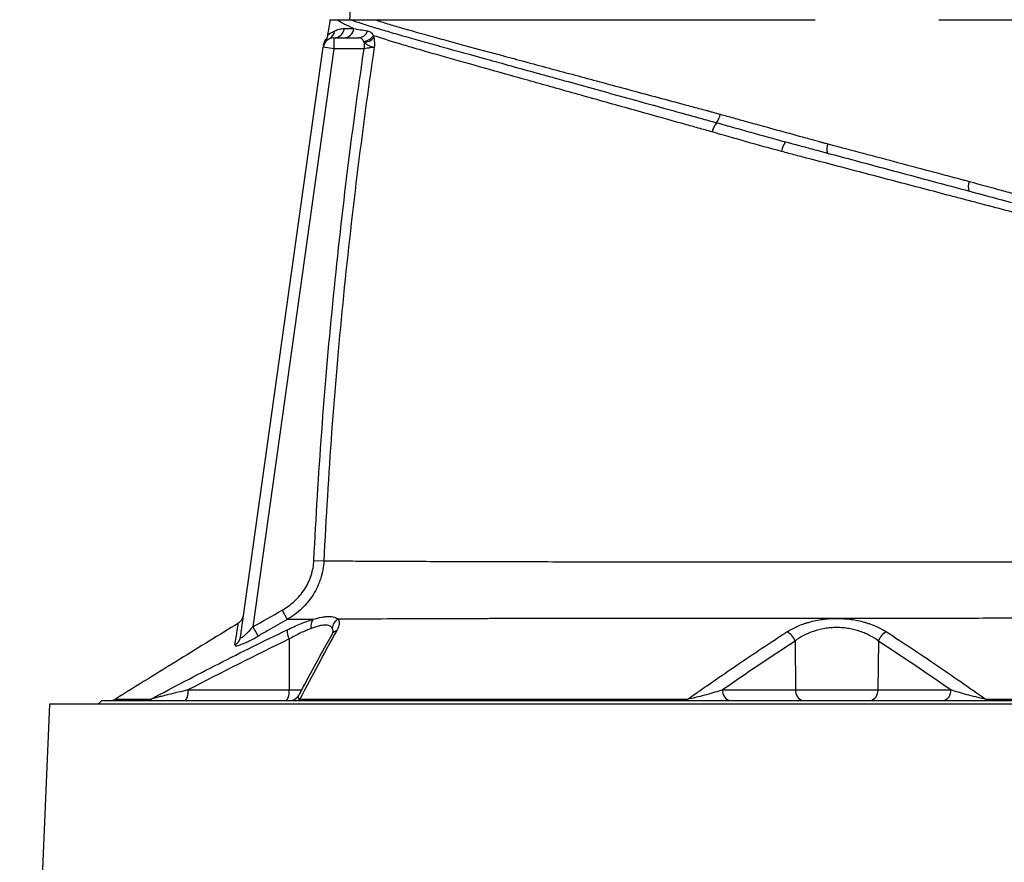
# Model space of a CAD drawing. Header units: millimetres. Extents: x 1756 to 3778, y 764 to 5009.
# Tile 10 of 12: x 2465 to 3009, y 3948 to 4413. Entities that reach past the tile are written whole.
import ezdxf

# ---------------------------------------------------------------- set-up
doc = ezdxf.new("R2010")
doc.units = ezdxf.units.MM
doc.header["$LTSCALE"] = 2

msp = doc.modelspace()

# ---------------------------------------------------------------- linework, layer by layer
at = {"color": 7, "linetype": 'Continuous', "lineweight": 25}
for p, q in [((2635.73, 4402.26), (2635.52, 4402.19)), ((2638.44, 4402.91), (2638.44, 4396.91)), ((2638.44, 4402.91), (2651.92, 4402.91)), ((2586.71, 4071.93), (2632.5, 4397.75)), ((2638.44, 4396.91), (2593.58, 4077.66)), ((2632.5, 4397.75), (2632.5, 4397.72)), ((2638.44, 4396.91), (2632.5, 4397.75)), ((2655.1, 4396.91), (2638.44, 4396.91)), ((2655.1, 4400.36), (2655.1, 4396.91)), ((2886.57, 4345.83), (2887.25, 4345.65)), ((2910.03, 4344.69), (2911.38, 4344.34)), ((2627.37, 4114.38), (2632.85, 4114.12)), ((2609.73, 4086.86), (2612.63, 4081.74)), ((2593.58, 4077.66), (2596.5, 4072.55)), ((2613.76, 4070.99), (2613.63, 4042.81)), ((2893.19, 4069.82), (2893.53, 4042.81)), ((2939.26, 4069.81), (2938.93, 4042.81)), ((2557.78, 4042.81), (2613.63, 4042.81)), ((2853.17, 4042.81), (2893.53, 4042.81)), ((2893.53, 4042.81), (2938.93, 4042.81)), ((2938.93, 4042.81), (2979.23, 4042.81)), ((2510.23, 4036.91), (2508.23, 4034.91)), ((2510.23, 4036.91), (3322.23, 4036.91)), ((2481.21, 4034.91), (2464.79, 3644.79)), ((3351.24, 4034.91), (2481.21, 4034.91))]:
    msp.add_line(p, q, dxfattribs=at)
at = {"color": 8, "linetype": 'Continuous', "lineweight": 25}
msp.add_line((2613.63, 4042.81), (2620.61, 4042.81), dxfattribs=at)
at = {"color": 7, "linetype": 'Continuous', "lineweight": 25, "flags": 128}
for points in [[(2833.32, 4036.91), (2833.4, 4036.92), (2833.48, 4036.97), (2833.56, 4037.03), (2833.65, 4037.12), (2833.72, 4037.24), (2833.8, 4037.39), (2833.88, 4037.56), (2833.95, 4037.75)], [(2999.14, 4036.91), (2999.06, 4036.92), (2998.98, 4036.96), (2998.9, 4037.03), (2998.82, 4037.12), (2998.74, 4037.24), (2998.66, 4037.38), (2998.59, 4037.55), (2998.51, 4037.74)]]:
    msp.add_lwpolyline(points, dxfattribs=at)
at = {"color": 7, "linetype": 'Continuous', "lineweight": 25}
for centre, radius, start, end in [((2633.07, 4407.48), 5.85, 297.0319, 352.4081), ((2638.37, 4408.79), 5.87, 270.7467, 352.5319), ((2643.67, 4408.71), 5.8, 271.2285, 353.3969), ((2651.77, 4408.41), 5.5, 271.5761, 342.0995), ((2638.44, 4396.91), 6, 90, 172), ((2638.66, 4398.44), 6, 143.4245, 172.0003), ((2654.08, 4408.42), 7.55, 275.9628, 325.0619), ((2654.56, 4408.28), 7.94, 273.8709, 318.3867), ((2839.01, 4363.67), 13.24, 324.8542, 347.0425), ((2859.04, 4348.38), 11.97, 140.1853, 167.5271), ((2897.66, 4338.36), 12.04, 143.8257, 171.4593), ((2918.46, 4341.36), 7.68, 157.1779, 195.7695), ((2996.69, 4320.51), 7.78, 156.8322, 196.306), ((2582.47, 4084.86), 6, 301.6568, 351.9998), ((2631.54, 4078.27), 5.83, 142.4843, 194.544), ((2643.6, 4076.45), 6.14, 117.5599, 176.0945), ((2622.48, 4075.85), 9.99, 179.1275, 209.1429), ((2885.27, 4067.3), 8.32, 17.6328, 65.6078), ((2947.19, 4067.28), 8.32, 114.3492, 162.3403), ((2580.95, 4072.76), 5.82, 298.7347, 351.8268), ((2550.94, 4041.45), 6.97, 319.2953, 11.1942), ((2606.8, 4041.45), 6.97, 319.2953, 11.1942), ((2858.45, 4042.13), 5.32, 172.6999, 258.7745), ((2898.8, 4042.13), 5.32, 172.6999, 258.7745), ((2933.65, 4042.13), 5.32, 281.2255, 7.3001), ((2973.95, 4042.13), 5.32, 281.2255, 7.3001), ((2514.52, 4042.91), 6, 270.0004, 301.6739), ((2534.4, 4042.41), 5.5, 270.0996, 302.9805), ((2613.77, 4042.91), 6, 270.0024, 332.7637), ((2617.25, 4040.57), 3.66, 270.8451, 310.1009)]:
    msp.add_arc(centre, radius, start, end, dxfattribs=at)
at = {"color": 8, "linetype": 'Continuous', "lineweight": 25}
msp.add_arc((2641.55, 4071.14), 4.82, 108.0932, 149.8682, dxfattribs=at)
at = {"color": 7, "linetype": 'Continuous', "lineweight": 25}
for points, knots in [([(2655.4, 4472.91), (2655.23, 4472.91), (2655.08, 4472.85), (2654.81, 4472.68), (2654.69, 4472.56), (2654.37, 4472.2), (2654.21, 4471.92), (2653.76, 4471.07), (2653.54, 4470.47), (2653.14, 4469.25), (2652.96, 4468.64), (2652.64, 4467.4), (2652.5, 4466.78), (2652.09, 4464.91), (2651.86, 4463.66), (2651.42, 4461.15), (2651.23, 4459.88), (2650.68, 4456.09), (2650.36, 4453.56), (2649.79, 4448.5), (2649.53, 4445.96), (2648.81, 4438.35), (2648.41, 4433.27), (2647.68, 4423.09), (2647.35, 4418), (2647.06, 4412.91)], [0, 0, 0, 0, 0.007813, 0.007813, 0.015625, 0.015625, 0.03125, 0.03125, 0.0625, 0.0625, 0.09375, 0.09375, 0.125, 0.125, 0.1875, 0.1875, 0.25, 0.25, 0.375, 0.375, 0.5, 0.5, 0.75, 0.75, 1, 1, 1, 1]), ([(2636.23, 4412.91), (2636, 4411.52), (2635.56, 4408.72), (2635.12, 4405.93), (2634.9, 4404.53)], [0, 0, 0, 0, 0.50001, 1, 1, 1, 1]), ([(2636.24, 4412.91), (2636.25, 4412.91), (2636.26, 4412.91), (2636.31, 4412.91), (2636.38, 4412.91), (2636.47, 4412.91), (2636.58, 4412.91), (2636.71, 4412.91), (2636.86, 4412.91), (2637.03, 4412.91), (2637.21, 4412.91), (2637.42, 4412.91), (2637.65, 4412.91), (2637.9, 4412.91), (2638.16, 4412.91), (2638.45, 4412.91), (2638.76, 4412.91), (2639.08, 4412.91), (2639.43, 4412.91), (2639.79, 4412.91), (2640.05, 4412.91), (2640.18, 4412.91)], [0, 0, 0, 0, 0.052847, 0.105648, 0.158408, 0.211131, 0.263819, 0.316478, 0.36911, 0.421719, 0.47431, 0.526885, 0.579449, 0.632005, 0.684557, 0.737109, 0.789665, 0.842228, 0.894803, 0.947392, 1, 1, 1, 1]), ([(2640.2, 4412.91), (2640.3, 4412.91), (2640.51, 4412.91), (2640.84, 4412.91), (2641.19, 4412.91), (2641.56, 4412.91), (2641.95, 4412.91), (2642.36, 4412.91), (2642.79, 4412.91), (2643.34, 4412.91), (2644.02, 4412.91), (2644.86, 4412.91), (2645.75, 4412.91), (2646.66, 4412.91), (2647.31, 4412.91), (2647.63, 4412.91)], [0, 0, 0, 0, 0.062765, 0.125378, 0.187847, 0.25018, 0.312384, 0.374468, 0.436439, 0.498304, 0.604243, 0.707335, 0.807625, 0.905162, 1, 1, 1, 1]), ([(2649.44, 4408.05), (2647.41, 4408.87), (2645.63, 4409.66), (2643.31, 4410.85), (2642.59, 4411.25), (2641.3, 4412.06), (2640.72, 4412.47), (2640.2, 4412.9)], [0, 0, 0, 0, 0.5, 0.5, 0.75, 0.75, 1, 1, 1, 1]), ([(2647.63, 4412.91), (2649.34, 4412.3), (2651.23, 4411.66), (2655.38, 4410.31), (2657.65, 4409.59), (2662.54, 4408.09), (2665.17, 4407.32), (2670.78, 4405.68), (2673.77, 4404.82), (2678.54, 4403.46), (2680.18, 4403), (2683.54, 4402.05), (2685.26, 4401.57), (2690.55, 4400.08), (2694.25, 4399.05), (2705.76, 4395.84), (2713.99, 4393.56), (2731.54, 4388.72), (2740.85, 4386.15), (2753.18, 4382.75), (2755.68, 4382.06), (2760.74, 4380.66), (2763.31, 4379.95), (2771.06, 4377.81), (2776.32, 4376.36), (2787.03, 4373.4), (2792.48, 4371.89), (2803.56, 4368.83), (2809.2, 4367.27), (2820.6, 4364.12), (2826.36, 4362.53), (2835.1, 4360.11), (2838.02, 4359.31), (2843.91, 4357.68), (2846.87, 4356.87), (2849.84, 4356.04)], [0, 0, 0, 0, 0.0625, 0.0625, 0.125, 0.125, 0.1875, 0.1875, 0.25, 0.25, 0.28125, 0.28125, 0.3125, 0.3125, 0.375, 0.375, 0.5, 0.5, 0.625, 0.625, 0.65625, 0.65625, 0.6875, 0.6875, 0.75, 0.75, 0.8125, 0.8125, 0.875, 0.875, 0.9375, 0.9375, 0.96875, 0.96875, 1, 1, 1, 1]), ([(2647.63, 4412.91), (2648.09, 4412.91), (2649.01, 4412.91), (2650.39, 4412.91), (2651.76, 4412.91), (2652.69, 4412.91), (2653.15, 4412.91)], [0, 0, 0, 0, 0.256856, 0.509136, 0.756848, 1, 1, 1, 1]), ([(2653.15, 4412.91), (2653.5, 4412.91), (2654.59, 4412.91), (2656.46, 4412.91), (2658.81, 4412.91), (2660.43, 4412.91), (2661.25, 4412.91)], [0, 0, 0, 0, 0.134391, 0.418341, 0.706868, 1, 1, 1, 1]), ([(2661.26, 4412.91), (2663.39, 4412.16), (2665.65, 4411.43), (2670.42, 4409.95), (2672.94, 4409.21), (2680.86, 4406.91), (2686.65, 4405.3), (2694.54, 4403.13), (2696.15, 4402.69), (2699.43, 4401.79), (2701.11, 4401.34), (2706.22, 4399.94), (2709.73, 4398.99), (2720.57, 4396.05), (2728.22, 4393.99), (2740.3, 4390.73), (2744.44, 4389.62), (2750.8, 4387.91), (2752.94, 4387.33), (2757.27, 4386.17), (2759.45, 4385.58), (2770.43, 4382.63), (2779.48, 4380.19), (2798.1, 4375.19), (2807.68, 4372.62), (2822.43, 4368.66), (2827.42, 4367.32), (2835, 4365.28), (2837.54, 4364.6), (2841.37, 4363.58), (2843.28, 4363.06), (2845.52, 4362.46), (2846.48, 4362.2), (2847.12, 4362.03), (2847.45, 4361.95), (2847.77, 4361.86)], [0, 0, 0, 0, 0.0625, 0.0625, 0.125, 0.125, 0.25, 0.25, 0.28125, 0.28125, 0.3125, 0.3125, 0.375, 0.375, 0.5, 0.5, 0.5625, 0.5625, 0.59375, 0.59375, 0.625, 0.625, 0.75, 0.75, 0.875, 0.875, 0.9375, 0.9375, 0.96875, 0.96875, 0.984375, 0.992187, 0.996094, 0.996094, 1, 1, 1, 1]), ([(2661.26, 4412.91), (2661.58, 4412.91), (2662.23, 4412.91), (2663.22, 4412.91), (2664.23, 4412.91), (2665.26, 4412.91), (2666.3, 4412.91), (2667.36, 4412.91), (2668.44, 4412.91), (2669.54, 4412.91), (2670.65, 4412.91), (2671.78, 4412.91), (2672.93, 4412.91), (2676.02, 4412.91), (2681.31, 4412.91), (2689.23, 4412.91), (2697.72, 4412.91), (2706.77, 4412.91), (2716.36, 4412.91), (2726.48, 4412.91), (2737.08, 4412.91), (2748.18, 4412.91), (2759.76, 4412.91), (2771.8, 4412.91), (2784.26, 4412.91), (2794.05, 4412.91), (2800.89, 4412.91), (2804.67, 4412.91), (2808.46, 4412.91), (2812.28, 4412.91), (2816.13, 4412.91), (2820, 4412.91), (2822.59, 4412.91), (2823.89, 4412.91)], [0, 0, 0, 0, 0.0102993, 0.0205958, 0.0308902, 0.0411832, 0.0514754, 0.0617677, 0.0720607, 0.0823551, 0.0926516, 0.1029509, 0.1132539, 0.123561, 0.1852491, 0.2469823, 0.3088885, 0.3707352, 0.4328642, 0.4950081, 0.5572516, 0.6195486, 0.6825026, 0.7453932, 0.808835, 0.8722821, 0.8905187, 0.9087516, 0.9269848, 0.9452223, 0.963468, 0.9817259, 1, 1, 1, 1]), ([(2823.89, 4412.91), (2824.44, 4412.91), (2825.53, 4412.91), (2827.17, 4412.91), (2828.82, 4412.91), (2830.48, 4412.91), (2832.13, 4412.91), (2833.8, 4412.91), (2835.47, 4412.91), (2837.14, 4412.91), (2838.82, 4412.91), (2840.5, 4412.91), (2845.08, 4412.91), (2852.61, 4412.91), (2863.22, 4412.91), (2873.94, 4412.91), (2882.24, 4412.91), (2888.02, 4412.91), (2891.3, 4412.91), (2894.58, 4412.91), (2897.85, 4412.91), (2901.11, 4412.91), (2903.28, 4412.91), (2904.36, 4412.91)], [0, 0, 0, 0, 0.021224, 0.042435, 0.063636, 0.084829, 0.106017, 0.127203, 0.148387, 0.169574, 0.190766, 0.211965, 0.233173, 0.363314, 0.493383, 0.625569, 0.757735, 0.798135, 0.838503, 0.878857, 0.919213, 0.959588, 1, 1, 1, 1]), ([(2972.64, 4412.91), (2973.5, 4412.91), (2975.21, 4412.91), (2977.77, 4412.91), (2980.32, 4412.91), (2982.87, 4412.91), (2985.42, 4412.91), (2987.96, 4412.91), (2990.49, 4412.91), (2993.03, 4412.91), (2995.55, 4412.91), (2998.08, 4412.91), (3000.59, 4412.91), (3003.11, 4412.91), (3010.23, 4412.91), (3021.85, 4412.91), (3037.76, 4412.91), (3053.33, 4412.91), (3068.56, 4412.91), (3083.36, 4412.91), (3097.71, 4412.91), (3111.56, 4412.91), (3124.87, 4412.91), (3137.59, 4412.91), (3149.7, 4412.91), (3161.14, 4412.91), (3169.33, 4412.91), (3174.72, 4412.91), (3177.6, 4412.91), (3180.42, 4412.91), (3183.18, 4412.91), (3185.87, 4412.91), (3188.5, 4412.91), (3190.2, 4412.91), (3191.06, 4412.91)], [0, 0, 0, 0, 0.009539, 0.019075, 0.02861, 0.038144, 0.047677, 0.057211, 0.066746, 0.076283, 0.085822, 0.095364, 0.104909, 0.114459, 0.124013, 0.186218, 0.248355, 0.310652, 0.373016, 0.435522, 0.497964, 0.560535, 0.623167, 0.685915, 0.748593, 0.811367, 0.874209, 0.892205, 0.910185, 0.928154, 0.946115, 0.964074, 0.982034, 1, 1, 1, 1]), ([(2638.87, 4406.71), (2639.6, 4407.08), (2640.41, 4407.41), (2642.19, 4407.87), (2643.15, 4408.02), (2644.19, 4408.02)], [0, 0, 0, 0, 0.5, 0.5, 1, 1, 1, 1]), ([(2657, 4406.72), (2657.32, 4406.66), (2657.63, 4406.58), (2658.23, 4406.32), (2658.51, 4406.15), (2659.05, 4405.73), (2659.3, 4405.48), (2659.79, 4404.87), (2660.03, 4404.51), (2660.27, 4404.09)], [0, 0, 0, 0, 0.25, 0.25, 0.5, 0.5, 0.75, 0.75, 1, 1, 1, 1]), ([(2634.93, 4404.67), (2634.93, 4404.51), (2634.92, 4403.91), (2634.58, 4402.98), (2634.24, 4402.22), (2634, 4401.91), (2633.99, 4401.9)], [0, 0, 0, 0, 0.158445, 0.602472, 0.987502, 1, 1, 1, 1]), ([(2654.87, 4400.91), (2654.69, 4401.25), (2654.51, 4401.56), (2654.13, 4402.08), (2653.92, 4402.29), (2653.43, 4402.62), (2653.16, 4402.73), (2652.57, 4402.88), (2652.26, 4402.91), (2651.92, 4402.91)], [0, 0, 0, 0, 0.25, 0.25, 0.5, 0.5, 0.75, 0.75, 1, 1, 1, 1]), ([(2847.35, 4350.96), (2844.8, 4351.68), (2842.27, 4352.38), (2837.21, 4353.79), (2834.7, 4354.49), (2827.2, 4356.59), (2822.26, 4357.97), (2807.63, 4362.06), (2798.1, 4364.73), (2779.52, 4369.93), (2770.46, 4372.47), (2759.44, 4375.55), (2757.25, 4376.16), (2752.91, 4377.37), (2750.77, 4377.97), (2744.41, 4379.75), (2740.28, 4380.9), (2728.17, 4384.29), (2720.5, 4386.45), (2705.97, 4390.54), (2699.11, 4392.49), (2691.06, 4394.8), (2689.48, 4395.26), (2686.38, 4396.16), (2684.86, 4396.6), (2681.88, 4397.47), (2680.42, 4397.9), (2677.58, 4398.74), (2676.18, 4399.15), (2669.4, 4401.18), (2664.55, 4402.67), (2660.27, 4404.09)], [0, 0, 0, 0, 0.03125, 0.03125, 0.0625, 0.0625, 0.125, 0.125, 0.25, 0.25, 0.375, 0.375, 0.40625, 0.40625, 0.4375, 0.4375, 0.5, 0.5, 0.625, 0.625, 0.75, 0.75, 0.78125, 0.78125, 0.8125, 0.8125, 0.84375, 0.84375, 0.875, 0.875, 1, 1, 1, 1]), ([(2660.5, 4403.01), (2660.63, 4402.22), (2660.72, 4401.38), (2660.78, 4400.04), (2660.78, 4399.58), (2660.77, 4398.89), (2660.77, 4398.65), (2660.75, 4398.18), (2660.73, 4397.94), (2660.71, 4397.7)], [0, 0, 0, 0, 0.5, 0.5, 0.75, 0.75, 0.875, 0.875, 1, 1, 1, 1]), ([(2627.37, 4114.38), (2628.5, 4138.03), (2629.95, 4161.65), (2633.42, 4208.85), (2635.46, 4232.43), (2640.1, 4279.54), (2642.71, 4303.06), (2648.49, 4350.04), (2651.66, 4373.49), (2655.1, 4396.91)], [0, 0, 0, 0, 0.25, 0.25, 0.5, 0.5, 0.75, 0.75, 1, 1, 1, 1]), ([(2632.6, 4398.45), (2632.61, 4398.54), (2632.65, 4398.82), (2632.71, 4399.26), (2632.71, 4399.22), (2632.71, 4399.2)], [0, 0, 0, 0, 0.215746, 0.737705, 1, 1, 1, 1]), ([(2660.71, 4397.7), (2657.24, 4374.2), (2654.05, 4350.66), (2648.23, 4303.51), (2645.6, 4279.9), (2640.94, 4232.62), (2638.9, 4208.94), (2635.42, 4161.56), (2633.98, 4137.85), (2632.85, 4114.12)], [0, 0, 0, 0, 0.25, 0.25, 0.5, 0.5, 0.75, 0.75, 1, 1, 1, 1]), ([(2655.1, 4400.36), (2655.54, 4399.95), (2656.02, 4399.57), (2657.07, 4398.92), (2657.62, 4398.66), (2658.68, 4398.24), (2659.17, 4398.08), (2659.83, 4397.89), (2660.04, 4397.84), (2660.41, 4397.76), (2660.57, 4397.72), (2660.71, 4397.7)], [0, 0, 0, 0, 0.25, 0.25, 0.5, 0.5, 0.75, 0.75, 0.875, 0.875, 1, 1, 1, 1]), ([(2660.71, 4397.7), (2660.45, 4397.67), (2660.12, 4397.62), (2659.34, 4397.51), (2658.88, 4397.45), (2658.15, 4397.34), (2657.89, 4397.31), (2657.36, 4397.23), (2657.09, 4397.19), (2656.25, 4397.07), (2655.68, 4396.99), (2655.1, 4396.91)], [0, 0, 0, 0, 0.25, 0.25, 0.5, 0.5, 0.625, 0.625, 0.75, 0.75, 1, 1, 1, 1]), ([(2851.92, 4360.7), (2854.32, 4360.03), (2856.72, 4359.36), (2861.56, 4358.02), (2863.99, 4357.35), (2871.28, 4355.35), (2876.13, 4354.02), (2885.83, 4351.36), (2890.68, 4350.02), (2897.94, 4348.02), (2900.36, 4347.36), (2903.99, 4346.36), (2905.2, 4346.02), (2907.01, 4345.52), (2907.61, 4345.36), (2908.52, 4345.11), (2908.82, 4345.03), (2909.43, 4344.86), (2909.73, 4344.77), (2910.03, 4344.69)], [0, 0, 0, 0, 0.125, 0.125, 0.25, 0.25, 0.5, 0.5, 0.75, 0.75, 0.875, 0.875, 0.9375, 0.9375, 0.96875, 0.96875, 0.984375, 0.984375, 1, 1, 1, 1]), ([(2849.84, 4356.04), (2852.97, 4355.17), (2856.11, 4354.29), (2862.42, 4352.53), (2865.59, 4351.64), (2875.12, 4348.97), (2881.51, 4347.19), (2887.94, 4345.46)], [0, 0, 0, 0, 0.25, 0.25, 0.5, 0.5, 1, 1, 1, 1]), ([(2885.75, 4340.15), (2879.25, 4341.85), (2872.81, 4343.68), (2860.02, 4347.34), (2853.66, 4349.18), (2847.35, 4350.96)], [0, 0, 0, 0, 0.5, 0.5, 1, 1, 1, 1]), ([(2887.94, 4345.46), (2890.51, 4344.78), (2893.07, 4344.09), (2898.21, 4342.71), (2900.79, 4342.02), (2908.5, 4339.96), (2913.63, 4338.58), (2928.98, 4334.47), (2939.17, 4331.74), (2959.46, 4326.3), (2969.56, 4323.6), (2984.64, 4319.56), (2989.65, 4318.21), (2999.65, 4315.53), (3004.59, 4314.21), (3019.24, 4310.28), (3028.77, 4307.73), (3047.52, 4302.71), (3056.74, 4300.24), (3074.84, 4295.39), (3083.73, 4293), (3101.18, 4288.33), (3109.74, 4286.03), (3118.12, 4283.79)], [0, 0, 0, 0, 0.03125, 0.03125, 0.0625, 0.0625, 0.125, 0.125, 0.25, 0.25, 0.375, 0.375, 0.4375, 0.4375, 0.5, 0.5, 0.625, 0.625, 0.75, 0.75, 0.875, 0.875, 1, 1, 1, 1]), ([(2911.38, 4344.34), (2924.41, 4340.89), (2937.44, 4337.43), (2956.98, 4332.24), (2963.49, 4330.51), (2973.26, 4327.91), (2978.15, 4326.61), (2983.84, 4325.1), (2986.29, 4324.45), (2987.91, 4324.01), (2988.73, 4323.79), (2989.54, 4323.57)], [0, 0, 0, 0, 0.5, 0.5, 0.75, 0.75, 0.875, 0.9375, 0.96875, 0.96875, 1, 1, 1, 1]), ([(3120.22, 4278.6), (3111.7, 4280.83), (3103, 4283.12), (3085.25, 4287.77), (3076.2, 4290.15), (3057.79, 4294.98), (3048.41, 4297.44), (3029.34, 4302.45), (3019.63, 4305), (3004.73, 4308.92), (2999.71, 4310.24), (2992.07, 4312.25), (2989.52, 4312.92), (2984.4, 4314.27), (2981.83, 4314.94), (2968.97, 4318.31), (2958.65, 4321.02), (2937.94, 4326.46), (2927.54, 4329.18), (2911.9, 4333.29), (2906.68, 4334.66), (2898.83, 4336.72), (2896.21, 4337.4), (2890.98, 4338.78), (2888.36, 4339.46), (2885.75, 4340.15)], [0, 0, 0, 0, 0.125, 0.125, 0.25, 0.25, 0.375, 0.375, 0.5, 0.5, 0.5625, 0.5625, 0.59375, 0.59375, 0.625, 0.625, 0.75, 0.75, 0.875, 0.875, 0.9375, 0.9375, 0.96875, 0.96875, 1, 1, 1, 1]), ([(2989.54, 4323.57), (2995.4, 4321.97), (3001.23, 4320.38), (3009.93, 4318.01), (3012.83, 4317.22), (3018.58, 4315.65), (3021.44, 4314.87), (3035.68, 4310.98), (3046.84, 4307.94), (3068.69, 4301.98), (3079.38, 4299.06), (3100.3, 4293.34), (3110.53, 4290.55), (3123.01, 4287.13), (3125.49, 4286.46), (3130.39, 4285.12), (3132.81, 4284.46), (3140, 4282.49), (3144.7, 4281.2), (3158.48, 4277.43), (3167.28, 4275.02), (3184.08, 4270.42), (3192.09, 4268.23), (3201.59, 4265.62), (3203.47, 4265.1), (3207.17, 4264.09), (3208.99, 4263.59), (3214.38, 4262.11), (3217.85, 4261.15), (3221.2, 4260.23)], [0, 0, 0, 0, 0.0625, 0.0625, 0.09375, 0.09375, 0.125, 0.125, 0.25, 0.25, 0.375, 0.375, 0.5, 0.5, 0.53125, 0.53125, 0.5625, 0.5625, 0.625, 0.625, 0.75, 0.75, 0.875, 0.875, 0.90625, 0.90625, 0.9375, 0.9375, 1, 1, 1, 1]), ([(2609.73, 4086.86), (2612.23, 4088.28), (2614.51, 4089.94), (2617.63, 4092.83), (2618.62, 4093.85), (2620.48, 4096.04), (2621.33, 4097.18), (2622.88, 4099.55), (2623.58, 4100.78), (2624.82, 4103.35), (2625.36, 4104.68), (2626.7, 4108.73), (2627.23, 4111.52), (2627.37, 4114.38)], [0, 0, 0, 0, 0.25, 0.25, 0.375, 0.375, 0.5, 0.5, 0.625, 0.625, 0.75, 0.75, 1, 1, 1, 1]), ([(2632.85, 4114.12), (2632.69, 4110.78), (2632.1, 4107.53), (2630.59, 4102.79), (2629.98, 4101.22), (2628.57, 4098.21), (2627.77, 4096.76), (2626, 4093.97), (2625.03, 4092.63), (2622.91, 4090.05), (2621.78, 4088.83), (2619.38, 4086.55), (2618.12, 4085.49), (2615.47, 4083.5), (2614.08, 4082.58), (2612.63, 4081.74)], [0, 0, 0, 0, 0.25, 0.25, 0.375, 0.375, 0.5, 0.5, 0.625, 0.625, 0.75, 0.75, 0.875, 0.875, 1, 1, 1, 1]), ([(2632.85, 4114.12), (2636.3, 4114.1), (2640.08, 4114.08), (2648.26, 4114.03), (2652.66, 4114.01), (2659.74, 4113.97), (2662.18, 4113.96), (2667.22, 4113.94), (2669.82, 4113.93), (2677.85, 4113.89), (2683.46, 4113.87), (2700.99, 4113.81), (2713.63, 4113.76), (2730.62, 4113.72), (2734.07, 4113.71), (2741.11, 4113.69), (2744.69, 4113.69), (2755.59, 4113.66), (2763.01, 4113.65), (2785.66, 4113.61), (2801.32, 4113.59), (2825.65, 4113.57), (2833.89, 4113.57), (2846.48, 4113.56), (2850.69, 4113.56), (2859.12, 4113.56), (2863.34, 4113.55), (2884.47, 4113.55), (2901.47, 4113.55), (2927.11, 4113.54), (2935.68, 4113.54), (2946.43, 4113.54), (2948.59, 4113.54), (2952.88, 4113.54), (2955.02, 4113.54), (2961.41, 4113.53), (2965.65, 4113.53), (2978.29, 4113.52), (2986.61, 4113.52), (2998.96, 4113.5), (3003.05, 4113.49), (3011.2, 4113.48), (3015.26, 4113.47), (3027.36, 4113.46), (3035.36, 4113.45), (3047.24, 4113.42), (3051.19, 4113.41), (3058.99, 4113.38), (3062.86, 4113.36), (3082.02, 4113.28), (3096.79, 4113.18), (3118.09, 4112.97), (3125.05, 4112.89), (3135.27, 4112.76), (3138.64, 4112.71), (3145.31, 4112.61), (3148.6, 4112.55), (3164.78, 4112.27), (3176.87, 4111.99), (3199.35, 4111.3), (3209.75, 4110.89), (3224.03, 4110.17), (3228.58, 4109.9), (3233.97, 4109.54), (3235.04, 4109.47), (3237.13, 4109.32), (3238.16, 4109.24), (3241.17, 4109.01), (3243.05, 4108.87), (3248.34, 4108.45), (3251.39, 4108.21), (3255.25, 4107.88), (3256.41, 4107.79), (3257.97, 4107.66), (3258.46, 4107.61), (3259.38, 4107.54), (3259.81, 4107.5), (3260.21, 4107.46)], [0, 0, 0, 0, 0.03125, 0.03125, 0.0625, 0.0625, 0.078125, 0.078125, 0.09375, 0.09375, 0.125, 0.125, 0.1875, 0.1875, 0.203125, 0.203125, 0.21875, 0.21875, 0.25, 0.25, 0.3125, 0.3125, 0.34375, 0.34375, 0.359375, 0.359375, 0.375, 0.375, 0.4375, 0.4375, 0.46875, 0.46875, 0.476563, 0.476563, 0.484375, 0.484375, 0.5, 0.5, 0.53125, 0.53125, 0.546875, 0.546875, 0.5625, 0.5625, 0.59375, 0.59375, 0.609375, 0.609375, 0.625, 0.625, 0.6875, 0.6875, 0.71875, 0.71875, 0.734375, 0.734375, 0.75, 0.75, 0.8125, 0.8125, 0.875, 0.875, 0.90625, 0.90625, 0.914063, 0.914063, 0.921875, 0.921875, 0.9375, 0.9375, 0.96875, 0.96875, 0.984375, 0.984375, 0.992188, 0.992188, 1, 1, 1, 1]), ([(2612.63, 4081.74), (2609.15, 4079.77), (2605.68, 4077.79), (2602.2, 4075.81), (2600.3, 4074.72), (2598.4, 4073.64), (2596.5, 4072.55)], [0, 0, 0, 0, 0.006000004, 0.006000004, 0.006000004, 0.009285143, 0.009285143, 0.009285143, 0.009285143]), ([(2612.5, 4076), (2613.77, 4076.62), (2615.04, 4077.2), (2617.54, 4078.31), (2618.76, 4078.84), (2621.18, 4079.82), (2622.36, 4080.27), (2624.68, 4081.11), (2625.82, 4081.49), (2626.91, 4081.83)], [0, 0, 0, 0, 0.25, 0.25, 0.5, 0.5, 0.75, 0.75, 1, 1, 1, 1]), ([(2626.91, 4081.83), (2624.28, 4081.81), (2621.78, 4081.8), (2617.01, 4081.77), (2614.76, 4081.76), (2612.63, 4081.74)], [0, 0, 0, 0, 0.5, 0.5, 1, 1, 1, 1]), ([(2626.91, 4081.83), (2628.61, 4082.3), (2630.19, 4082.7), (2632.37, 4083.11), (2633.06, 4083.22), (2634.4, 4083.37), (2635.03, 4083.41), (2636.79, 4083.42), (2637.82, 4083.28), (2639.11, 4082.88), (2639.51, 4082.72), (2640.2, 4082.34), (2640.5, 4082.13), (2640.76, 4081.89)], [0, 0, 0, 0, 0.25, 0.25, 0.375, 0.375, 0.5, 0.5, 0.75, 0.75, 0.875, 0.875, 1, 1, 1, 1]), ([(2640.76, 4081.89), (2641.03, 4081.55), (2641.21, 4081.16), (2641.36, 4080.49), (2641.39, 4080.26), (2641.41, 4079.77), (2641.4, 4079.52), (2641.23, 4078.21), (2640.79, 4077.03), (2640.06, 4075.72)], [0, 0, 0, 0, 0.25, 0.25, 0.375, 0.375, 0.5, 0.5, 1, 1, 1, 1]), ([(3192.53, 4081.97), (3183.69, 4082.02), (3174.33, 4082.06), (3159.51, 4082.13), (3154.43, 4082.15), (3144.09, 4082.19), (3138.83, 4082.21), (3122.78, 4082.27), (3111.73, 4082.3), (3088.92, 4082.36), (3077.17, 4082.38), (3062.05, 4082.4), (3059, 4082.4), (3052.86, 4082.4), (3049.78, 4082.4), (3040.5, 4082.4), (3034.26, 4082.4), (3021.72, 4082.39), (3015.4, 4082.39), (3002.66, 4082.38), (2996.24, 4082.37), (2983.3, 4082.35), (2976.78, 4082.34), (2963.62, 4082.34), (2956.98, 4082.34), (2943.58, 4082.33), (2936.88, 4082.33), (2923.53, 4082.33), (2916.87, 4082.33), (2896.94, 4082.33), (2883.7, 4082.34), (2863.93, 4082.33), (2857.35, 4082.33), (2847.51, 4082.33), (2844.23, 4082.33), (2837.68, 4082.32), (2834.41, 4082.32), (2818.21, 4082.32), (2805.57, 4082.31), (2780.93, 4082.28), (2768.93, 4082.27), (2751.4, 4082.24), (2745.64, 4082.23), (2737.12, 4082.21), (2734.3, 4082.2), (2728.74, 4082.19), (2725.99, 4082.19), (2712.44, 4082.16), (2702.15, 4082.13), (2682.65, 4082.07), (2673.44, 4082.03), (2662.62, 4081.99), (2660.49, 4081.98), (2656.31, 4081.96), (2654.25, 4081.96), (2648.24, 4081.93), (2644.41, 4081.91), (2640.76, 4081.89)], [0, 0, 0, 0, 0.0625, 0.0625, 0.09375, 0.09375, 0.125, 0.125, 0.1875, 0.1875, 0.25, 0.25, 0.265625, 0.265625, 0.28125, 0.28125, 0.3125, 0.3125, 0.34375, 0.34375, 0.375, 0.375, 0.40625, 0.40625, 0.4375, 0.4375, 0.46875, 0.46875, 0.5, 0.5, 0.5625, 0.5625, 0.59375, 0.59375, 0.609375, 0.609375, 0.625, 0.625, 0.6875, 0.6875, 0.75, 0.75, 0.78125, 0.78125, 0.796875, 0.796875, 0.8125, 0.8125, 0.875, 0.875, 0.9375, 0.9375, 0.953125, 0.953125, 0.96875, 0.96875, 1, 1, 1, 1]), ([(2888.7, 4074.88), (2889.56, 4075.43), (2890.46, 4075.96), (2892.35, 4076.97), (2893.34, 4077.45), (2895.39, 4078.36), (2896.45, 4078.79), (2898.11, 4079.38), (2898.68, 4079.57), (2899.83, 4079.93), (2900.41, 4080.11), (2903.38, 4080.94), (2905.84, 4081.45), (2909.71, 4081.97), (2911.03, 4082.1), (2913.65, 4082.28), (2916.28, 4082.36), (2918.91, 4082.27), (2921.54, 4082.09), (2922.86, 4081.96), (2926.7, 4081.43), (2929.15, 4080.91), (2932.09, 4080.09), (2932.67, 4079.92), (2933.82, 4079.55), (2934.39, 4079.36), (2936.05, 4078.76), (2937.12, 4078.33), (2940.18, 4076.97), (2942.05, 4075.97), (2943.76, 4074.86)], [0, 0, 0, 0, 0.0625, 0.0625, 0.125, 0.125, 0.1875, 0.1875, 0.21875, 0.21875, 0.25, 0.25, 0.375, 0.375, 0.4375, 0.4375, 0.5, 0.5625, 0.5625, 0.625, 0.625, 0.75, 0.75, 0.78125, 0.78125, 0.8125, 0.8125, 0.875, 0.875, 1, 1, 1, 1]), ([(2585.62, 4079.75), (2574.85, 4073.1), (2552.2, 4059.12), (2529.56, 4045.14), (2517.68, 4037.81)], [0, 0, 0, 0, 0.475368, 1, 1, 1, 1]), ([(2537.39, 4037.8), (2549.79, 4044.41), (2562.24, 4050.92), (2587.27, 4063.69), (2599.84, 4069.93), (2612.5, 4076)], [0, 0, 0, 0, 0.5, 0.5, 1, 1, 1, 1]), ([(2593.58, 4077.66), (2592.89, 4076.87), (2592.2, 4076.1), (2591.14, 4074.99), (2590.79, 4074.62), (2590.08, 4073.91), (2589.73, 4073.58), (2589.03, 4072.94), (2588.69, 4072.63), (2588.2, 4072.24), (2588.04, 4072.13), (2587.74, 4071.91), (2587.6, 4071.82), (2587.33, 4071.67), (2587.21, 4071.61), (2587.01, 4071.55), (2586.92, 4071.54), (2586.72, 4071.59), (2586.68, 4071.72), (2586.71, 4071.93)], [0, 0, 0, 0, 0.25, 0.25, 0.375, 0.375, 0.5, 0.5, 0.625, 0.625, 0.6875, 0.6875, 0.75, 0.75, 0.8125, 0.8125, 0.875, 0.875, 1, 1, 1, 1]), ([(2625.9, 4076.81), (2624.97, 4076.47), (2623.99, 4076.08), (2622.03, 4075.24), (2621.02, 4074.78), (2618.99, 4073.8), (2617.96, 4073.28), (2615.87, 4072.17), (2614.82, 4071.59), (2613.76, 4070.99)], [0, 0, 0, 0, 0.25, 0.25, 0.5, 0.5, 0.75, 0.75, 1, 1, 1, 1]), ([(2640.06, 4075.72), (2636.63, 4069.62), (2633.22, 4063.38), (2626.4, 4050.71), (2623, 4044.28), (2619.6, 4037.77)], [0, 0, 0, 0, 0.5, 0.5, 1, 1, 1, 1]), ([(2637.48, 4076.87), (2637.31, 4077.14), (2637.1, 4077.38), (2636.6, 4077.81), (2636.3, 4078), (2635.28, 4078.46), (2634.45, 4078.63), (2632.95, 4078.62), (2632.41, 4078.57), (2631.26, 4078.4), (2630.65, 4078.28), (2628.75, 4077.8), (2627.38, 4077.35), (2625.9, 4076.81)], [0, 0, 0, 0, 0.125, 0.125, 0.25, 0.25, 0.5, 0.5, 0.625, 0.625, 0.75, 0.75, 1, 1, 1, 1]), ([(2637.98, 4074.91), (2637.98, 4074.89), (2637.97, 4074.84), (2637.79, 4074.29), (2637.46, 4073.73), (2637.34, 4073.52)], [0, 0, 0, 0, 0.322741, 0.74592, 1, 1, 1, 1]), ([(2833.95, 4037.75), (2843, 4044.15), (2852.08, 4050.46), (2870.32, 4062.86), (2879.48, 4068.94), (2888.7, 4074.88)], [0, 0, 0, 0, 0.5, 0.5, 1, 1, 1, 1]), ([(2939.26, 4069.81), (2937.86, 4070.89), (2936.33, 4071.88), (2933.81, 4073.23), (2932.93, 4073.65), (2931.08, 4074.45), (2930.12, 4074.82), (2927.18, 4075.82), (2925.12, 4076.35), (2921.87, 4076.89), (2920.74, 4077.03), (2918.51, 4077.22), (2916.28, 4077.31), (2914.04, 4077.22), (2911.81, 4077.04), (2910.69, 4076.91), (2907.42, 4076.37), (2905.34, 4075.85), (2902.37, 4074.84), (2901.41, 4074.47), (2899.57, 4073.68), (2898.69, 4073.26), (2896.15, 4071.91), (2894.59, 4070.9), (2893.19, 4069.82)], [0, 0, 0, 0, 0.125, 0.125, 0.1875, 0.1875, 0.25, 0.25, 0.375, 0.375, 0.4375, 0.4375, 0.5, 0.5625, 0.5625, 0.625, 0.625, 0.75, 0.75, 0.8125, 0.8125, 0.875, 0.875, 1, 1, 1, 1]), ([(2943.76, 4074.86), (2952.98, 4068.92), (2962.14, 4062.83), (2980.38, 4050.42), (2989.46, 4044.12), (2998.51, 4037.74)], [0, 0, 0, 0, 0.5, 0.5, 1, 1, 1, 1]), ([(2583.75, 4067.65), (2583.72, 4067.47), (2583.79, 4067.34), (2584.05, 4067.25), (2584.17, 4067.23), (2584.44, 4067.22), (2584.6, 4067.24), (2585.15, 4067.32), (2585.61, 4067.44), (2586.66, 4067.77), (2587.24, 4067.99), (2588.52, 4068.5), (2589.19, 4068.79), (2590.59, 4069.43), (2591.32, 4069.79), (2593.52, 4070.89), (2595, 4071.69), (2596.5, 4072.55)], [0, 0, 0, 0, 0.125, 0.125, 0.1875, 0.1875, 0.25, 0.25, 0.375, 0.375, 0.5, 0.5, 0.625, 0.625, 0.75, 0.75, 1, 1, 1, 1]), ([(2637.39, 4073.56), (2635.46, 4070.17), (2630.61, 4061.63), (2624.53, 4050.44), (2620.39, 4042.58), (2619.12, 4040.18)], [0, 0, 0, 0, 0.314153, 0.790757, 1, 1, 1, 1]), ([(2557.78, 4042.81), (2555.93, 4042.38), (2554.11, 4041.95), (2550.51, 4041.1), (2548.72, 4040.67), (2546.1, 4040.04), (2545.23, 4039.82), (2543.51, 4039.4), (2542.66, 4039.19), (2541.01, 4038.77), (2540.2, 4038.56), (2539.06, 4038.26), (2538.69, 4038.16), (2537.99, 4037.97), (2537.66, 4037.88), (2537.39, 4037.8)], [0, 0, 0, 0, 0.25, 0.25, 0.5, 0.5, 0.625, 0.625, 0.75, 0.75, 0.875, 0.875, 0.9375, 0.9375, 1, 1, 1, 1]), ([(2853.17, 4042.81), (2851.78, 4042.38), (2850.36, 4041.94), (2847.42, 4041.08), (2845.91, 4040.65), (2842.78, 4039.79), (2841.15, 4039.36), (2838.6, 4038.73), (2837.73, 4038.53), (2836.36, 4038.22), (2835.89, 4038.12), (2834.94, 4037.93), (2834.45, 4037.83), (2833.95, 4037.75)], [0, 0, 0, 0, 0.25, 0.25, 0.5, 0.5, 0.75, 0.75, 0.875, 0.875, 0.9375, 0.9375, 1, 1, 1, 1]), ([(2998.51, 4037.74), (2998.01, 4037.83), (2997.52, 4037.92), (2996.57, 4038.11), (2996.1, 4038.21), (2994.74, 4038.52), (2993.86, 4038.73), (2991.29, 4039.36), (2989.67, 4039.79), (2986.52, 4040.65), (2985.01, 4041.08), (2982.06, 4041.94), (2980.63, 4042.37), (2979.23, 4042.81)], [0, 0, 0, 0, 0.0625, 0.0625, 0.125, 0.125, 0.25, 0.25, 0.5, 0.5, 0.75, 0.75, 1, 1, 1, 1]), ([(2619.6, 4037.77), (2623.12, 4037.77), (2626.71, 4037.77), (2634.05, 4037.77), (2637.79, 4037.77), (2649.2, 4037.77), (2657.07, 4037.76), (2681.4, 4037.76), (2698.62, 4037.76), (2735.09, 4037.75), (2753.99, 4037.75), (2783.3, 4037.75), (2793.24, 4037.75), (2813.43, 4037.75), (2823.65, 4037.75), (2833.95, 4037.75)], [0, 0, 0, 0, 0.0625, 0.0625, 0.125, 0.125, 0.25, 0.25, 0.5, 0.5, 0.75, 0.75, 0.875, 0.875, 1, 1, 1, 1]), ([(2998.51, 4037.74), (3003.67, 4037.74), (3008.8, 4037.74), (3019.02, 4037.74), (3024.1, 4037.74), (3039.22, 4037.74), (3049.13, 4037.74), (3078.41, 4037.75), (3097.31, 4037.76), (3133.8, 4037.79), (3151.05, 4037.81), (3175.43, 4037.85), (3183.31, 4037.87), (3198.57, 4037.9), (3205.9, 4037.92), (3212.93, 4037.94)], [0, 0, 0, 0, 0.0625, 0.0625, 0.125, 0.125, 0.25, 0.25, 0.5, 0.5, 0.75, 0.75, 0.875, 0.875, 1, 1, 1, 1])]:
    msp.add_open_spline(points, degree=3, knots=knots, dxfattribs=at)
at = {"color": 8, "linetype": 'Continuous', "lineweight": 25}
for points, knots in [([(2634.98, 4404.66), (2634.96, 4404.65), (2634.83, 4404.58), (2635.75, 4405.14), (2637.83, 4406.18), (2638.87, 4406.71)], [0, 0, 0, 0, 0.0663596, 0.5312547, 1, 1, 1, 1]), ([(2635.52, 4402.19), (2635.29, 4402.1), (2634.36, 4401.73), (2633.8, 4402.01), (2633.87, 4401.98), (2633.89, 4401.98)], [0, 0, 0, 0, 0.211749, 0.842268, 1, 1, 1, 1]), ([(2583.75, 4067.65), (2583.97, 4069.13), (2584.42, 4072.05), (2584.94, 4075.41), (2585.33, 4077.9), (2585.57, 4079.46), (2585.6, 4079.65), (2585.62, 4079.74)], [0, 0, 0, 0, 0.2028377, 0.4023582, 0.6018697, 0.8029165, 1, 1, 1, 1]), ([(2637.89, 4074.77), (2637.93, 4075.01), (2638.04, 4075.86), (2637.71, 4076.45), (2637.48, 4076.87)], [0, 0, 0, 0, 0.280812, 1, 1, 1, 1]), ([(2517.68, 4037.81), (2517.68, 4037.81), (2519.33, 4037.81), (2524.26, 4037.8), (2526.31, 4037.8), (2531.25, 4037.8), (2534.12, 4037.8), (2537.39, 4037.8)], [0, 0, 0, 0, 0.5, 0.5, 0.75, 0.75, 1, 1, 1, 1]), ([(2619.6, 4037.77), (2619.49, 4037.82), (2618.97, 4038.07), (2618.67, 4038.7), (2618.69, 4039.44), (2619.05, 4039.96), (2619.16, 4040.12)], [0, 0, 0, 0, 0.080213, 0.364282, 0.802122, 1, 1, 1, 1])]:
    msp.add_open_spline(points, degree=3, knots=knots, dxfattribs=at)
at = {"color": 7, "linetype": 'Continuous', "lineweight": 25}
for points in [[(2644.19, 4408.02), (2645.74, 4408.03), (2647.49, 4408.04), (2649.44, 4408.05)], [(2649.44, 4408.05), (2651.64, 4407.62), (2654.16, 4407.18), (2657, 4406.72)], [(2660.27, 4404.09), (2660.36, 4403.75), (2660.43, 4403.39), (2660.5, 4403.01)], [(2655.1, 4400.36), (2655.03, 4400.56), (2654.95, 4400.74), (2654.87, 4400.91)], [(2847.77, 4361.86), (2849.15, 4361.47), (2850.53, 4361.08), (2851.92, 4360.7)], [(2593.58, 4077.66), (2598.96, 4080.74), (2604.34, 4083.81), (2609.73, 4086.86)], [(2613.76, 4070.99), (2594.94, 4061.94), (2576.3, 4052.49), (2557.78, 4042.81)], [(2893.19, 4069.82), (2879.76, 4061.1), (2866.43, 4052.06), (2853.17, 4042.81)], [(2979.23, 4042.81), (2965.99, 4052.03), (2952.68, 4061.08), (2939.26, 4069.81)]]:
    msp.add_open_spline(points, degree=3, dxfattribs=at)

doc.saveas('drawing.dxf')
